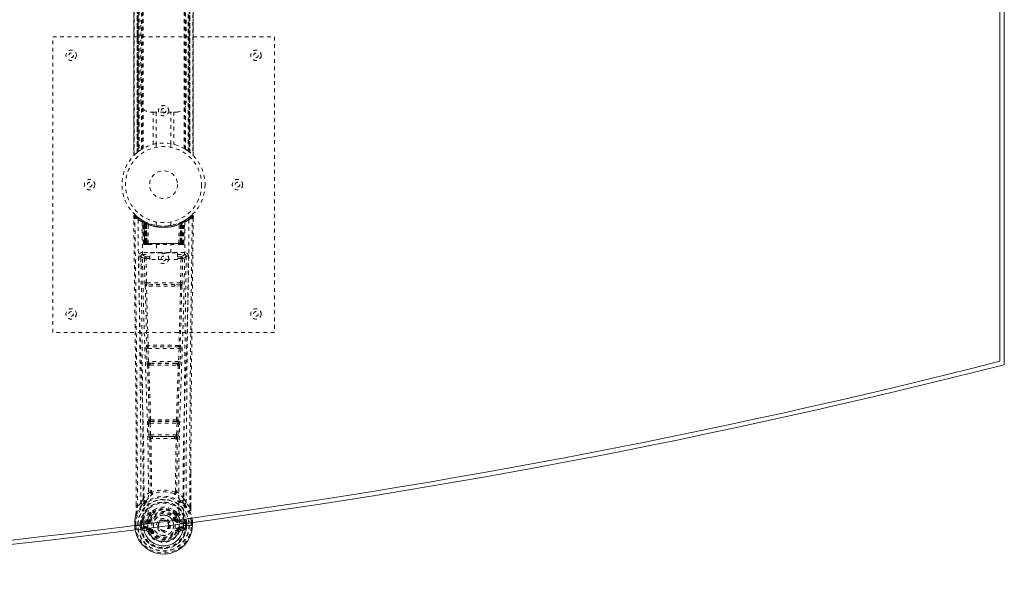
# Model space of a CAD drawing. Header units: inches. Extents: x 18.3 to 113.8, y 45.7 to 81.4.
# Tile 4 of 5: x 87.2 to 113.8, y 45.7 to 61. Entities that reach past the tile are written whole.
import ezdxf

# ---------------------------------------------------------------- set-up
doc = ezdxf.new("R2010")
doc.units = ezdxf.units.IN
doc.header["$MEASUREMENT"] = 0
doc.linetypes.add('SLD-Dashed', pattern=[0.075, 0.05, -0.025])
doc.linetypes.add('SLD-Solid', pattern=[0])

msp = doc.modelspace()

# ---------------------------------------------------------------- linework, layer by layer
at = {"color": 7, "linetype": 'SLD-Solid', "lineweight": 15}
for p, q in [((113.821, 75.42), (113.821, 51.67)), ((113.702, 51.762), (113.702, 75.328)), ((113.702, 75.328), (113.702, 51.762)), ((91.493, 47.352), (91.494, 47.277)), ((91.494, 47.276), (91.494, 47.274)), ((91.611, 47.369), (91.612, 47.312)), ((91.612, 47.312), (91.77, 47.312)), ((91.77, 47.312), (91.793, 47.312)), ((91.793, 47.312), (91.846, 47.311)), ((91.846, 47.311), (91.85, 47.311)), ((91.849, 47.312), (91.849, 47.402)), ((91.85, 47.311), (91.85, 47.403))]:
    msp.add_line(p, q, dxfattribs=at)
at = {"color": 7, "linetype": 'SLD-Dashed', "lineweight": 0}
for p, q in [((90.265, 69.758), (90.265, 57.331)), ((90.266, 69.76), (90.266, 57.33)), ((90.266, 57.331), (90.266, 69.759)), ((90.278, 57.343), (90.278, 69.747)), ((90.356, 57.413), (90.356, 69.676)), ((90.356, 69.676), (90.356, 57.413)), ((90.36, 69.673), (90.36, 57.417)), ((90.364, 57.421), (90.364, 69.669)), ((90.364, 69.669), (90.364, 57.421)), ((90.37, 69.665), (90.37, 57.425)), ((90.379, 57.432), (90.379, 69.657)), ((90.38, 57.433), (90.38, 69.657)), ((90.382, 69.655), (90.382, 57.435)), ((90.384, 69.654), (90.384, 57.436)), ((90.415, 69.631), (90.415, 57.459)), ((90.472, 57.498), (90.472, 69.592)), ((90.498, 57.513), (90.498, 69.577)), ((90.515, 57.523), (90.515, 69.566)), ((91.626, 57.523), (91.626, 69.566)), ((91.644, 57.513), (91.644, 69.577)), ((91.669, 57.498), (91.669, 69.592)), ((91.735, 57.453), (91.735, 69.637)), ((91.757, 57.436), (91.757, 69.654)), ((91.759, 57.435), (91.759, 69.655)), ((91.761, 69.657), (91.761, 57.433)), ((91.765, 69.66), (91.765, 57.43)), ((91.777, 69.669), (91.777, 57.421)), ((91.777, 57.421), (91.777, 69.669)), ((91.78, 57.418), (91.78, 69.671)), ((91.781, 57.417), (91.781, 69.673)), ((91.786, 69.676), (91.786, 57.413)), ((91.786, 57.413), (91.786, 69.676)), ((91.864, 69.747), (91.864, 57.343)), ((91.876, 57.329), (91.876, 69.76)), ((91.876, 69.759), (91.876, 57.331)), ((91.876, 57.331), (91.876, 69.758)), ((90.456, 58.76), (90.456, 61.01)), ((91.686, 61.01), (91.686, 58.76)), ((88.071, 52.545), (88.071, 60.545)), ((88.071, 60.545), (94.071, 60.545)), ((94.071, 60.545), (94.071, 52.545)), ((90.789, 58.51), (90.706, 58.51)), ((90.789, 57.634), (90.789, 58.51)), ((90.789, 58.51), (91.352, 58.51)), ((90.873, 58.51), (90.873, 57.652)), ((91.268, 57.652), (91.268, 58.51)), ((91.352, 58.51), (91.352, 57.634)), ((91.436, 58.51), (91.352, 58.51)), ((90.871, 57.652), (90.871, 57.556)), ((91.271, 57.556), (91.271, 57.652)), ((90.356, 57.413), (90.36, 57.417)), ((90.366, 57.422), (90.36, 57.417)), ((90.37, 57.425), (90.387, 57.438)), ((90.38, 57.433), (90.379, 57.432)), ((91.669, 57.498), (91.674, 57.494)), ((91.741, 57.448), (91.777, 57.421)), ((91.781, 57.417), (91.786, 57.413)), ((91.876, 57.331), (91.875, 57.331)), ((90.264, 55.686), (90.265, 55.619)), ((90.294, 55.687), (90.314, 55.709)), ((90.355, 55.673), (90.313, 55.708)), ((91.828, 55.707), (91.786, 55.674)), ((91.877, 55.686), (91.847, 55.687)), ((91.875, 55.623), (91.876, 55.686)), ((91.876, 55.619), (91.877, 55.686)), ((91.876, 55.619), (91.877, 55.686)), ((90.502, 55.571), (90.489, 55.579)), ((90.508, 55.567), (90.495, 55.574)), ((90.517, 55.546), (90.504, 55.554)), ((90.525, 54.949), (90.504, 55.554)), ((90.538, 54.949), (90.517, 55.546)), ((90.568, 55.536), (90.521, 55.561)), ((90.536, 55.539), (90.559, 54.945)), ((90.604, 55.5), (90.536, 55.536)), ((90.556, 54.949), (90.536, 55.536)), ((90.55, 55.545), (90.576, 55.532)), ((90.563, 55.506), (90.576, 55.532)), ((90.563, 55.506), (90.564, 54.949)), ((90.571, 55.502), (90.563, 55.506)), ((90.571, 55.502), (90.583, 55.528)), ((90.571, 54.949), (90.571, 55.502)), ((90.587, 55.526), (90.573, 55.534)), ((90.576, 55.532), (90.583, 55.528)), ((90.577, 55.499), (90.589, 55.525)), ((90.577, 54.949), (90.577, 55.499)), ((90.577, 55.499), (90.584, 55.496)), ((90.584, 55.496), (90.596, 55.522)), ((90.584, 55.496), (90.584, 54.949)), ((90.588, 55.526), (90.587, 55.526)), ((90.595, 55.491), (90.607, 55.517)), ((90.595, 55.491), (90.596, 54.949)), ((90.602, 55.488), (90.595, 55.491)), ((90.602, 55.488), (90.614, 55.514)), ((90.602, 54.949), (90.602, 55.488)), ((90.604, 55.5), (90.605, 55.5)), ((90.624, 54.949), (90.604, 55.5)), ((90.605, 55.5), (90.624, 54.949)), ((90.607, 55.517), (90.614, 55.514)), ((90.655, 54.949), (90.65, 55.47)), ((90.871, 55.534), (90.871, 55.437)), ((91.271, 55.437), (91.271, 55.534)), ((91.487, 54.949), (91.491, 55.47)), ((91.517, 54.949), (91.536, 55.5)), ((91.537, 55.5), (91.518, 54.949)), ((91.528, 55.514), (91.534, 55.517)), ((91.528, 55.514), (91.539, 55.488)), ((91.534, 55.517), (91.546, 55.491)), ((91.536, 55.5), (91.537, 55.5)), ((91.605, 55.536), (91.537, 55.5)), ((91.546, 55.491), (91.539, 55.488)), ((91.539, 55.488), (91.539, 54.949)), ((91.545, 55.522), (91.557, 55.496)), ((91.545, 54.949), (91.546, 55.491)), ((91.553, 55.526), (91.546, 55.522)), ((91.56, 55.529), (91.552, 55.525)), ((91.552, 55.525), (91.564, 55.499)), ((91.554, 55.526), (91.553, 55.526)), ((91.621, 55.561), (91.554, 55.526)), ((91.557, 55.496), (91.564, 55.499)), ((91.557, 54.949), (91.557, 55.496)), ((91.558, 55.528), (91.565, 55.532)), ((91.558, 55.528), (91.57, 55.502)), ((91.564, 55.499), (91.564, 54.949)), ((91.565, 55.532), (91.574, 55.536)), ((91.565, 55.532), (91.578, 55.506)), ((91.578, 55.506), (91.57, 55.502)), ((91.57, 55.502), (91.57, 54.949)), ((91.577, 54.949), (91.578, 55.506)), ((91.582, 54.945), (91.605, 55.539)), ((91.585, 54.949), (91.605, 55.536)), ((91.603, 54.949), (91.624, 55.546)), ((91.616, 54.949), (91.638, 55.554)), ((91.638, 55.554), (91.624, 55.546)), ((91.652, 55.579), (91.639, 55.571)), ((90.525, 54.949), (90.538, 54.949)), ((90.556, 54.949), (90.624, 54.949)), ((90.564, 54.949), (90.571, 54.949)), ((90.564, 54.92), (90.572, 54.92)), ((90.568, 54.92), (90.578, 54.92)), ((91.57, 54.949), (90.571, 54.949)), ((90.584, 54.949), (90.577, 54.949)), ((90.578, 54.92), (90.584, 54.92)), ((90.584, 54.949), (91.557, 54.949)), ((90.586, 54.92), (90.64, 54.92)), ((90.596, 54.949), (90.602, 54.949)), ((90.596, 54.92), (90.602, 54.92)), ((91.539, 54.949), (90.602, 54.949)), ((90.64, 54.92), (90.602, 54.92)), ((90.624, 54.949), (90.624, 54.949)), ((90.654, 54.92), (90.662, 54.92)), ((90.655, 54.949), (91.487, 54.949)), ((90.662, 54.92), (91.479, 54.92)), ((90.876, 54.92), (90.876, 54.697)), ((91.266, 54.697), (91.266, 54.92)), ((91.479, 54.92), (91.487, 54.92)), ((91.501, 54.92), (91.555, 54.92)), ((91.539, 54.92), (91.501, 54.92)), ((91.518, 54.949), (91.517, 54.949)), ((91.518, 54.949), (91.585, 54.949)), ((91.539, 54.949), (91.545, 54.949)), ((91.539, 54.92), (91.545, 54.92)), ((91.564, 54.949), (91.557, 54.949)), ((91.557, 54.92), (91.563, 54.92)), ((91.563, 54.92), (91.573, 54.92)), ((91.57, 54.949), (91.577, 54.949)), ((91.57, 54.92), (91.577, 54.92)), ((91.603, 54.949), (91.616, 54.949)), ((90.503, 54.711), (90.503, 54.65)), ((91.638, 54.711), (90.503, 54.711)), ((90.503, 54.65), (90.701, 54.65)), ((90.701, 54.517), (90.701, 54.697)), ((90.701, 54.697), (91.451, 54.697)), ((91.451, 54.697), (91.451, 54.517)), ((91.451, 54.65), (91.638, 54.65)), ((91.638, 54.65), (91.638, 54.711)), ((90.459, 54.613), (90.458, 54.605)), ((90.458, 54.602), (90.462, 54.315)), ((90.552, 54.548), (90.567, 53.886)), ((90.597, 54.593), (90.597, 54.548)), ((90.701, 54.593), (90.597, 54.593)), ((90.612, 53.888), (90.597, 54.548)), ((90.701, 54.548), (90.597, 54.548)), ((91.451, 54.517), (90.701, 54.517)), ((91.545, 54.593), (91.451, 54.593)), ((91.545, 54.548), (91.451, 54.548)), ((91.545, 54.548), (91.529, 53.888)), ((91.545, 54.593), (91.545, 54.548)), ((91.589, 54.548), (91.574, 53.886)), ((91.68, 54.315), (91.683, 54.602)), ((91.683, 54.605), (91.682, 54.613)), ((91.529, 53.888), (90.612, 53.888)), ((90.773, 53.844), (90.62, 53.847)), ((91.368, 53.844), (90.773, 53.844)), ((91.521, 53.847), (91.368, 53.844)), ((90.766, 53.796), (90.609, 53.802)), ((91.532, 53.802), (91.375, 53.796)), ((94.071, 52.545), (88.071, 52.545)), ((90.605, 52.103), (90.622, 51.75)), ((90.62, 52.196), (90.612, 52.192)), ((90.65, 52.105), (91.491, 52.105)), ((90.667, 51.752), (90.65, 52.105)), ((90.656, 52.15), (90.664, 52.153)), ((91.485, 52.15), (90.656, 52.15)), ((91.491, 52.105), (91.474, 51.752)), ((91.477, 52.153), (91.485, 52.15)), ((91.536, 52.103), (91.519, 51.75)), ((91.529, 52.192), (91.521, 52.196)), ((91.474, 51.752), (90.667, 51.752)), ((90.714, 51.707), (90.682, 51.708)), ((90.714, 51.707), (91.427, 51.707)), ((91.427, 51.707), (91.459, 51.708)), ((90.672, 51.656), (90.705, 51.656)), ((91.436, 51.656), (91.469, 51.656)), ((90.684, 50.179), (90.67, 50.175)), ((90.714, 50.132), (90.728, 50.137)), ((91.427, 50.132), (90.714, 50.132)), ((91.413, 50.137), (91.427, 50.132)), ((91.457, 50.179), (91.472, 50.175)), ((90.66, 50.085), (90.677, 49.767)), ((90.705, 50.087), (91.436, 50.087)), ((90.721, 49.77), (90.705, 50.087)), ((91.436, 50.087), (91.42, 49.77)), ((91.481, 50.085), (91.464, 49.767)), ((91.42, 49.77), (90.721, 49.77)), ((90.731, 49.672), (90.771, 49.671)), ((90.779, 49.725), (90.74, 49.725)), ((90.779, 49.725), (91.362, 49.725)), ((91.401, 49.725), (91.362, 49.725)), ((91.37, 49.671), (91.41, 49.672)), ((91.807, 48.737), (91.807, 47.813)), ((91.808, 47.812), (91.811, 48.737)), ((90.743, 48.232), (90.743, 48.231)), ((91.398, 48.231), (91.398, 48.232)), ((90.333, 47.812), (90.333, 47.866)), ((90.335, 47.866), (90.334, 47.813)), ((90.459, 47.929), (90.363, 47.814)), ((91.778, 47.814), (91.682, 47.929)), ((90.291, 47.432), (90.291, 47.428)), ((90.291, 47.311), (90.291, 47.428)), ((90.292, 47.428), (90.292, 47.31)), ((90.321, 47.428), (90.321, 47.313)), ((90.487, 47.434), (90.484, 47.429)), ((90.487, 47.434), (90.498, 47.445)), ((90.612, 47.466), (90.498, 47.445)), ((90.498, 47.445), (90.498, 47.445)), ((90.498, 47.445), (90.498, 47.445)), ((90.512, 47.412), (90.642, 47.437)), ((90.642, 47.437), (90.642, 47.412)), ((90.697, 47.478), (90.724, 47.466)), ((90.702, 47.627), (90.702, 47.609)), ((90.726, 47.621), (90.726, 47.603)), ((91.416, 47.603), (91.415, 47.621)), ((91.417, 47.466), (91.444, 47.478)), ((91.42, 47.673), (91.431, 47.656)), ((91.439, 47.627), (91.439, 47.609)), ((91.499, 47.437), (91.629, 47.412)), ((91.499, 47.437), (91.499, 47.412)), ((91.643, 47.445), (91.529, 47.466)), ((91.643, 47.445), (91.654, 47.434)), ((91.654, 47.434), (91.654, 47.435)), ((91.654, 47.434), (91.654, 47.434)), ((91.658, 47.429), (91.654, 47.434)), ((91.821, 47.313), (91.821, 47.428)), ((91.849, 47.402), (91.849, 47.428)), ((91.85, 47.428), (91.85, 47.432)), ((91.85, 47.403), (91.85, 47.428)), ((90.291, 47.311), (90.295, 47.311)), ((90.295, 47.311), (90.348, 47.312)), ((90.348, 47.312), (90.371, 47.312)), ((90.371, 47.312), (90.529, 47.312)), ((90.472, 47.384), (90.442, 47.385)), ((90.442, 47.385), (90.442, 47.385)), ((90.442, 47.314), (90.442, 47.385)), ((90.442, 47.314), (90.442, 47.314)), ((90.472, 47.384), (90.477, 47.403)), ((90.472, 47.384), (90.472, 47.314)), ((90.477, 47.314), (90.472, 47.314)), ((90.477, 47.403), (90.477, 47.393)), ((90.477, 47.393), (90.477, 47.314)), ((90.495, 47.194), (90.614, 47.17)), ((90.512, 47.412), (90.512, 47.382)), ((90.642, 47.412), (90.512, 47.412)), ((90.642, 47.382), (90.512, 47.382)), ((90.525, 47.26), (90.525, 47.23)), ((90.525, 47.26), (90.642, 47.26)), ((90.642, 47.209), (90.525, 47.23)), ((90.525, 47.23), (90.642, 47.23)), ((90.529, 47.312), (90.535, 47.232)), ((90.642, 47.382), (90.642, 47.412)), ((90.642, 47.26), (90.642, 47.23)), ((90.642, 47.209), (90.642, 47.23)), ((90.647, 47.274), (90.647, 47.276)), ((90.649, 47.246), (90.647, 47.274)), ((90.702, 47.166), (90.698, 47.174)), ((90.724, 47.175), (90.702, 47.166)), ((91.439, 47.166), (91.417, 47.175)), ((91.439, 47.166), (91.494, 47.143)), ((91.629, 47.412), (91.499, 47.412)), ((91.499, 47.382), (91.499, 47.412)), ((91.629, 47.382), (91.499, 47.382)), ((91.499, 47.26), (91.499, 47.23)), ((91.499, 47.26), (91.616, 47.26)), ((91.616, 47.23), (91.499, 47.209)), ((91.499, 47.209), (91.499, 47.23)), ((91.499, 47.23), (91.616, 47.23)), ((91.527, 47.17), (91.646, 47.194)), ((91.616, 47.23), (91.616, 47.26)), ((91.629, 47.382), (91.629, 47.412)), ((91.664, 47.403), (91.664, 47.393)), ((91.669, 47.384), (91.664, 47.403)), ((91.664, 47.393), (91.664, 47.314)), ((91.664, 47.314), (91.669, 47.314)), ((91.699, 47.385), (91.669, 47.384)), ((91.669, 47.314), (91.669, 47.384)), ((91.699, 47.385), (91.699, 47.314)), ((91.699, 47.385), (91.699, 47.385)), ((91.849, 47.31), (91.849, 47.312))]:
    msp.add_line(p, q, dxfattribs=at)
at = {"color": 7, "linetype": 'SLD-Dashed', "lineweight": 0, "flags": 128}
for points in [[(90.873, 57.652), (90.884, 57.654), (90.892, 57.656)], [(91.264, 57.653), (91.267, 57.653), (91.268, 57.652)], [(90.375, 57.429), (90.376, 57.43), (90.379, 57.432)], [(91.765, 57.43), (91.776, 57.421), (91.781, 57.417)], [(90.312, 55.706), (90.305, 55.71), (90.297, 55.713), (90.289, 55.713), (90.281, 55.712), (90.274, 55.708), (90.269, 55.703), (90.266, 55.696), (90.264, 55.689)], [(90.264, 55.686), (90.265, 55.686), (90.266, 55.686), (90.273, 55.687), (90.282, 55.686), (90.288, 55.686), (90.294, 55.687)], [(90.333, 47.866), (90.325, 50.436), (90.298, 53.061), (90.264, 55.686)], [(90.363, 47.814), (90.361, 49.278), (90.352, 50.751), (90.338, 52.199), (90.335, 52.446), (90.332, 52.704), (90.329, 52.919), (90.327, 53.148), (90.323, 53.399), (90.32, 53.67), (90.317, 53.888), (90.314, 54.15), (90.31, 54.474), (90.307, 54.685), (90.303, 54.943), (90.3, 55.205), (90.297, 55.453), (90.294, 55.687)], [(91.778, 47.814), (91.78, 49.279), (91.789, 50.751), (91.803, 52.199), (91.806, 52.42), (91.809, 52.65), (91.811, 52.853), (91.813, 53.052), (91.816, 53.267), (91.818, 53.417), (91.82, 53.574), (91.822, 53.73), (91.824, 53.848), (91.825, 53.988), (91.827, 54.15), (91.832, 54.482), (91.834, 54.687), (91.838, 54.941), (91.841, 55.203), (91.844, 55.451), (91.847, 55.687)], [(91.827, 55.709), (91.794, 55.68), (91.786, 55.674)], [(91.874, 55.686), (91.872, 55.694), (91.869, 55.701), (91.864, 55.708), (91.857, 55.713), (91.85, 55.716), (91.843, 55.716), (91.836, 55.714), (91.829, 55.71)], [(90.383, 55.593), (90.39, 54.546), (90.41, 53.501), (90.439, 52.459), (90.474, 51.42), (90.508, 50.386), (90.534, 49.357), (90.542, 48.332), (90.53, 47.312)], [(90.52, 55.562), (90.48, 55.585), (90.431, 55.617)], [(90.492, 55.537), (90.501, 54.492), (90.522, 53.449), (90.554, 52.409), (90.591, 51.374), (90.627, 50.343), (90.654, 49.316), (90.662, 48.294), (90.647, 47.277)], [(90.497, 55.572), (90.504, 55.56), (90.508, 55.547)], [(90.534, 55.543), (90.536, 55.537), (90.536, 55.535)], [(91.268, 55.437), (91.269, 55.438), (91.252, 55.435), (91.214, 55.429), (91.159, 55.423), (91.095, 55.42), (91.071, 55.42)], [(91.649, 55.537), (91.641, 54.492), (91.619, 53.45), (91.588, 52.41), (91.55, 51.374), (91.514, 50.343), (91.488, 49.316), (91.48, 48.294), (91.493, 47.352)], [(91.758, 55.593), (91.751, 54.546), (91.732, 53.501), (91.702, 52.459), (91.667, 51.42), (91.633, 50.386), (91.608, 49.357), (91.599, 48.332), (91.611, 47.369)], [(91.71, 55.617), (91.661, 55.585), (91.617, 55.559)], [(91.811, 48.737), (91.816, 50.436), (91.844, 53.061), (91.876, 55.619)], [(90.564, 54.949), (90.549, 54.949), (90.536, 54.949), (90.528, 54.949), (90.525, 54.949)], [(90.538, 54.949), (90.542, 54.949), (90.55, 54.949), (90.563, 54.949), (90.577, 54.949)], [(90.596, 54.949), (90.588, 54.949), (90.58, 54.949), (90.573, 54.949), (90.567, 54.949), (90.562, 54.949), (90.559, 54.949), (90.557, 54.949), (90.556, 54.949)], [(90.556, 54.949), (90.557, 54.942), (90.558, 54.94)], [(90.586, 54.92), (90.586, 54.92), (90.588, 54.92)], [(90.624, 54.949), (90.628, 54.949), (90.634, 54.949), (90.643, 54.949), (90.655, 54.949)], [(91.487, 54.949), (91.498, 54.949), (91.507, 54.949), (91.514, 54.949), (91.517, 54.949)], [(91.585, 54.949), (91.585, 54.949), (91.583, 54.949), (91.579, 54.949), (91.574, 54.949), (91.568, 54.949), (91.561, 54.949), (91.553, 54.949), (91.545, 54.949)], [(91.564, 54.949), (91.579, 54.949), (91.591, 54.949), (91.6, 54.949), (91.603, 54.949)], [(91.616, 54.949), (91.614, 54.949), (91.605, 54.949), (91.592, 54.949), (91.577, 54.949)], [(90.597, 54.593), (90.527, 54.622), (90.503, 54.65)], [(91.638, 54.65), (91.614, 54.622), (91.545, 54.593)], [(90.398, 54.605), (90.4, 54.469), (90.402, 54.297), (90.405, 54.088), (90.408, 53.842), (90.411, 53.593), (90.414, 53.374), (90.416, 53.22), (90.418, 53.083), (90.42, 52.961), (90.422, 52.806), (90.424, 52.643), (90.426, 52.486), (90.435, 51.673), (90.444, 50.855), (90.452, 49.882), (90.457, 48.893), (90.459, 47.929)], [(90.458, 54.605), (90.482, 54.576), (90.552, 54.548)], [(90.597, 54.548), (90.581, 54.548), (90.567, 54.548), (90.557, 54.548), (90.552, 54.548)], [(91.589, 54.548), (91.585, 54.548), (91.575, 54.548), (91.561, 54.548), (91.545, 54.548)], [(91.589, 54.548), (91.659, 54.576), (91.683, 54.605)], [(91.682, 47.929), (91.683, 48.449), (91.684, 48.982), (91.687, 49.528), (91.69, 50.043), (91.695, 50.572), (91.7, 51.124), (91.705, 51.614), (91.708, 51.871), (91.711, 52.144), (91.715, 52.432), (91.719, 52.737), (91.722, 53.012), (91.725, 53.253), (91.728, 53.444), (91.731, 53.658), (91.734, 53.9), (91.737, 54.125), (91.74, 54.317), (91.742, 54.477), (91.743, 54.605)], [(90.612, 53.888), (90.597, 53.887), (90.582, 53.887), (90.572, 53.886), (90.567, 53.886)], [(91.368, 53.844), (91.071, 53.844), (90.773, 53.844)], [(91.574, 53.886), (91.569, 53.886), (91.559, 53.887), (91.544, 53.887), (91.529, 53.888)], [(90.576, 53.804), (90.596, 52.999), (90.62, 52.196)], [(90.654, 52.192), (90.629, 52.996), (90.609, 53.802)], [(91.375, 53.796), (91.071, 53.796), (90.766, 53.796)], [(91.532, 53.802), (91.512, 52.996), (91.487, 52.192)], [(91.565, 53.804), (91.546, 52.999), (91.521, 52.196)], [(90.65, 52.105), (90.635, 52.104), (90.62, 52.103), (90.61, 52.103), (90.605, 52.103)], [(91.536, 52.103), (91.531, 52.103), (91.521, 52.103), (91.506, 52.104), (91.491, 52.105)], [(90.667, 51.752), (90.652, 51.751), (90.637, 51.751), (90.627, 51.75), (90.622, 51.75)], [(90.622, 51.75), (90.625, 51.718), (90.625, 51.716)], [(91.519, 51.75), (91.514, 51.75), (91.504, 51.751), (91.489, 51.751), (91.474, 51.752)], [(91.519, 51.75), (91.516, 51.718), (91.516, 51.716)], [(90.638, 51.661), (90.662, 50.919), (90.684, 50.179)], [(90.72, 50.173), (90.697, 50.914), (90.672, 51.656)], [(91.469, 51.656), (91.444, 50.914), (91.422, 50.173)], [(91.504, 51.66), (91.479, 50.919), (91.457, 50.179)], [(90.705, 50.087), (90.704, 50.096), (90.704, 50.104), (90.705, 50.112), (90.706, 50.118), (90.709, 50.128), (90.714, 50.132)], [(91.427, 50.132), (91.432, 50.128), (91.436, 50.118), (91.437, 50.112), (91.437, 50.104), (91.437, 50.096), (91.436, 50.087)], [(90.705, 50.087), (90.69, 50.086), (90.676, 50.086), (90.665, 50.085), (90.66, 50.085)], [(91.481, 50.085), (91.476, 50.085), (91.465, 50.086), (91.451, 50.086), (91.436, 50.087)], [(90.721, 49.77), (90.706, 49.769), (90.692, 49.768), (90.682, 49.768), (90.677, 49.767)], [(90.696, 49.678), (90.706, 48.958), (90.707, 48.239)], [(90.731, 49.672), (90.742, 48.951), (90.743, 48.232)], [(91.37, 49.671), (91.071, 49.67), (90.771, 49.671)], [(91.362, 49.725), (91.071, 49.724), (90.779, 49.725)], [(91.398, 48.232), (91.399, 48.951), (91.41, 49.672)], [(91.401, 49.725), (91.402, 49.726), (91.404, 49.727), (91.407, 49.73), (91.413, 49.74), (91.417, 49.753), (91.42, 49.77)], [(91.464, 49.767), (91.459, 49.768), (91.449, 49.768), (91.435, 49.769), (91.42, 49.77)], [(91.446, 49.678), (91.435, 48.958), (91.434, 48.239)], [(90.705, 48.231), (90.605, 48.143), (90.518, 48.042)], [(90.705, 48.231), (90.707, 48.221), (90.711, 48.212), (90.718, 48.206), (90.725, 48.202), (90.733, 48.202), (90.741, 48.205), (90.748, 48.212), (90.753, 48.22)], [(91.388, 48.22), (91.393, 48.212), (91.4, 48.205), (91.408, 48.202), (91.416, 48.202), (91.423, 48.206), (91.43, 48.212), (91.434, 48.221), (91.436, 48.231)], [(91.623, 48.042), (91.537, 48.143), (91.436, 48.231)], [(90.611, 47.993), (90.606, 47.987), (90.596, 47.978)], [(91.545, 47.978), (91.535, 47.987), (91.53, 47.993)], [(90.501, 47.89), (90.401, 47.766), (90.322, 47.612)], [(90.363, 47.814), (90.357, 47.814), (90.351, 47.814), (90.345, 47.814), (90.34, 47.813), (90.336, 47.813), (90.334, 47.813), (90.333, 47.812), (90.333, 47.812)], [(90.853, 47.761), (90.796, 47.731), (90.722, 47.673)], [(91.42, 47.673), (91.345, 47.731), (91.288, 47.761)], [(91.64, 47.89), (91.741, 47.766), (91.82, 47.612)], [(91.808, 47.812), (91.808, 47.812), (91.807, 47.813), (91.807, 47.813)], [(90.322, 47.612), (90.305, 47.532), (90.291, 47.432)], [(90.291, 47.428), (90.304, 47.525), (90.32, 47.601)], [(90.291, 47.432), (90.292, 47.432), (90.294, 47.431), (90.297, 47.431), (90.301, 47.43), (90.305, 47.43), (90.31, 47.429), (90.315, 47.428), (90.321, 47.428)], [(90.291, 47.428), (90.291, 47.428), (90.292, 47.428), (90.292, 47.428)], [(90.292, 47.428), (90.294, 47.428), (90.298, 47.428), (90.303, 47.428), (90.308, 47.428), (90.314, 47.428), (90.321, 47.428)], [(90.322, 47.612), (90.32, 47.607), (90.32, 47.601)], [(90.64, 47.489), (90.626, 47.472), (90.612, 47.466)], [(90.702, 47.609), (90.67, 47.556), (90.64, 47.489)], [(90.754, 47.59), (90.724, 47.541), (90.697, 47.478)], [(90.752, 47.455), (90.746, 47.457), (90.741, 47.459), (90.736, 47.461), (90.732, 47.463), (90.729, 47.464), (90.726, 47.465), (90.725, 47.466), (90.724, 47.466)], [(91.444, 47.478), (91.417, 47.541), (91.387, 47.59)], [(91.39, 47.455), (91.395, 47.457), (91.4, 47.459), (91.405, 47.461), (91.409, 47.463), (91.412, 47.464), (91.415, 47.465), (91.417, 47.466), (91.417, 47.466)], [(91.439, 47.609), (91.472, 47.556), (91.501, 47.489)], [(91.501, 47.489), (91.515, 47.472), (91.529, 47.466)], [(91.821, 47.601), (91.821, 47.607), (91.82, 47.612)], [(91.85, 47.432), (91.838, 47.522), (91.82, 47.612)], [(91.85, 47.428), (91.837, 47.525), (91.821, 47.601)], [(91.85, 47.432), (91.849, 47.432), (91.847, 47.431), (91.844, 47.431), (91.841, 47.43), (91.836, 47.43), (91.831, 47.429), (91.826, 47.428), (91.821, 47.428)], [(91.821, 47.428), (91.827, 47.428), (91.833, 47.428), (91.839, 47.428), (91.843, 47.428), (91.847, 47.428), (91.849, 47.428)], [(91.849, 47.428), (91.849, 47.428), (91.851, 47.428), (91.85, 47.428)], [(90.291, 47.321), (90.298, 47.215), (90.301, 47.197)], [(90.292, 47.312), (90.292, 47.312), (90.291, 47.311), (90.291, 47.311)], [(90.301, 47.197), (90.299, 47.206), (90.291, 47.311)], [(90.472, 47.314), (90.468, 47.314), (90.462, 47.314), (90.452, 47.314), (90.442, 47.314)], [(90.472, 47.384), (90.472, 47.384), (90.472, 47.384)], [(90.512, 47.382), (90.494, 47.385), (90.477, 47.393)], [(90.482, 47.242), (90.502, 47.255), (90.525, 47.26)], [(90.752, 47.187), (90.746, 47.185), (90.741, 47.183), (90.736, 47.181), (90.732, 47.179), (90.729, 47.177), (90.726, 47.176), (90.725, 47.176), (90.724, 47.175)], [(91.39, 47.187), (91.395, 47.185), (91.4, 47.183), (91.405, 47.181), (91.409, 47.179), (91.412, 47.177), (91.415, 47.176), (91.417, 47.176), (91.417, 47.175)], [(91.449, 47.182), (91.444, 47.174), (91.439, 47.166)], [(91.499, 47.209), (91.462, 47.195), (91.449, 47.182)], [(91.616, 47.26), (91.639, 47.255), (91.659, 47.242)], [(91.664, 47.393), (91.648, 47.385), (91.629, 47.382)], [(91.669, 47.384), (91.669, 47.384), (91.669, 47.384)], [(91.85, 47.311), (91.85, 47.311), (91.849, 47.312), (91.849, 47.312)]]:
    msp.add_lwpolyline(points, dxfattribs=at)
at = {"color": 7, "linetype": 'SLD-Solid', "lineweight": 15, "flags": 128}
msp.add_lwpolyline([(91.494, 47.274), (91.488, 47.198), (91.465, 47.123), (91.426, 47.055), (91.372, 46.995), (91.307, 46.946), (91.233, 46.91), (91.153, 46.888), (91.071, 46.881), (90.988, 46.888), (90.908, 46.91), (90.834, 46.946), (90.769, 46.995), (90.715, 47.055), (90.676, 47.123), (90.653, 47.198), (90.649, 47.246)], dxfattribs=at)
at = {"color": 7, "linetype": 'SLD-Dashed', "lineweight": 0}
for centre, radius in [((88.571, 60.045), 0.141), ((88.571, 60.045), 0.0625), ((93.571, 60.045), 0.141), ((93.571, 60.045), 0.0625), ((91.071, 58.545), 0.14), ((91.071, 58.545), 0.0625), ((91.071, 56.545), 1.125), ((91.071, 56.545), 1.03), ((91.071, 56.545), 0.376), ((89.071, 56.545), 0.141), ((89.071, 56.545), 0.0625), ((93.071, 56.545), 0.141), ((93.071, 56.545), 0.0625), ((91.071, 54.545), 0.14), ((91.071, 54.545), 0.0625), ((88.571, 53.045), 0.141), ((88.571, 53.045), 0.0625), ((93.571, 53.045), 0.141), ((93.571, 53.045), 0.0625), ((91.071, 47.321), 0.7), ((91.071, 47.321), 0.69), ((91.071, 47.321), 0.623), ((91.071, 47.321), 0.32), ((91.071, 47.321), 0.275), ((91.071, 47.321), 0.188), ((91.071, 47.321), 0.156), ((91.071, 47.321), 0.142), ((91.071, 47.321), 0.14), ((91.071, 47.321), 0.138)]:
    msp.add_circle(centre, radius, dxfattribs=at)
for centre, radius, start, end in [((90.706, 58.76), 0.25, 180, 270), ((91.436, 58.76), 0.25, 270, 0), ((91.049, 56.569), 1.093, 127.6175, 135.7596), ((91.047, 56.573), 1.088, 128.7472, 129.4754), ((91.048, 56.573), 1.089, 127.5716, 128.9104), ((91.073, 56.542), 1.129, 125.6727, 127.9176), ((91.071, 56.545), 1.125, 119.5749, 122.1343), ((91.064, 56.534), 1.138, 57.88, 60.4108), ((91.07, 56.545), 1.125, 52.2648, 59.3829), ((91.05, 56.519), 1.158, 51.1293, 52.3888), ((90.968, 56.443), 1.269, 44.3575, 45.1304), ((90.294, 55.687), 0.03, 47.8635, 180.7208), ((91.072, 56.589), 1.212, 228.1722, 235.3235), ((91.071, 56.545), 1.158, 227.8705, 312.129), ((91.068, 56.542), 1.123, 227.9068, 235.3638), ((91.075, 56.539), 1.12, 304.6283, 312.0869), ((91.071, 56.586), 1.208, 304.6677, 311.8417), ((91.847, 55.687), 0.03, 359.2774, 132.1384), ((91.777, 55.643), 0.0827, 31.7999, 52.6543), ((90.413, 55.593), 0.03, 55.9341, 179.8282), ((91.058, 56.784), 1.369, 240.4498, 245.5696), ((91.07, 56.544), 1.127, 235.35, 240.4906), ((90.474, 55.553), 0.03, 1.9822, 58.9603), ((91.086, 56.571), 1.158, 238.9725, 239.8319), ((90.454, 55.517), 0.0714, 31.6415, 58.9285), ((90.533, 55.525), 0.0429, 114.1692, 163.0201), ((91.071, 56.577), 1.19, 240.8885, 299.1115), ((90.487, 55.545), 0.0299, 1.911, 59.725), ((91.072, 56.548), 1.131, 239.7478, 244.7176), ((91.081, 56.567), 1.154, 239.9612, 244.0327), ((91.052, 56.168), 0.823, 228.2662, 233.6299), ((91.071, 56.545), 1.127, 240.489, 299.511), ((91.05, 56.162), 0.814, 229.1477, 234.4924), ((90.506, 55.535), 0.03, 16.8964, 61.2656), ((90.506, 55.535), 0.0299, 1.806, 60.7767), ((91.073, 56.55), 1.133, 240.8179, 245.7232), ((91.05, 56.157), 0.807, 230.3875, 235.6785), ((91.071, 56.544), 1.155, 244.3786, 295.6214), ((91.071, 56.544), 1.155, 245.0796, 294.9204), ((90.575, 55.499), 0.0297, 1.4806, 64.5218), ((90.576, 55.499), 0.0297, 1.4711, 64.5759), ((91.071, 56.544), 1.155, 246.0603, 293.9397), ((91.027, 56.097), 0.731, 234.7889, 238.9949), ((90.621, 55.488), 0.0346, 328.9928, 15.1332), ((91.071, 56.508), 1.12, 247.9468, 292.0533), ((91.521, 55.488), 0.0346, 164.8668, 211.0073), ((91.115, 56.097), 0.731, 301.0044, 305.2113), ((91.072, 56.543), 1.125, 294.2592, 299.201), ((91.566, 55.499), 0.0297, 115.4253, 178.5282), ((91.567, 55.499), 0.0297, 115.476, 178.5216), ((91.091, 56.156), 0.806, 304.3168, 309.6151), ((91.094, 56.159), 0.81, 305.495, 310.8649), ((91.621, 55.403), 0.138, 89.417, 113.4589), ((91.09, 56.168), 0.823, 306.3697, 311.7342), ((91.635, 55.535), 0.0299, 119.2294, 178.1957), ((91.633, 55.536), 0.0273, 117.6586, 182.3005), ((91.083, 56.524), 1.103, 298.6377, 300.2632), ((91.654, 55.545), 0.0299, 120.2739, 178.0981), ((91.071, 56.545), 1.127, 299.5109, 304.6485), ((91.608, 55.525), 0.0429, 16.9689, 65.8355), ((91.668, 55.553), 0.03, 121.0437, 178.0219), ((91.083, 56.784), 1.369, 294.4302, 299.5504), ((91.728, 55.593), 0.03, 0.1678, 124.07), ((90.555, 54.95), 0.03, 181.9942, 269.9952), ((90.586, 54.993), 0.0742, 215.9449, 253.2643), ((90.568, 54.95), 0.03, 181.9734, 269.9666), ((90.582, 55.087), 0.166, 259.5947, 268.3448), ((90.586, 54.95), 0.03, 181.9327, 269.9355), ((90.987, 54.942), 0.416, 179.0285, 183.0146), ((91.163, 54.943), 0.585, 179.3951, 182.0387), ((91.01, 54.942), 0.427, 179.0438, 182.9342), ((91.041, 54.942), 0.446, 179.0944, 182.8187), ((91.048, 54.942), 0.446, 179.0886, 182.8059), ((90.654, 54.95), 0.0299, 181.7963, 269.8107), ((90.653, 54.95), 0.0299, 181.7963, 269.8152), ((90.689, 54.942), 0.0354, 169.2732, 219.1961), ((91.45, 54.943), 0.0369, 321.855, 9.6669), ((91.487, 54.95), 0.0299, 270.1848, 358.2037), ((91.488, 54.95), 0.0299, 270.1848, 358.2037), ((91.094, 54.942), 0.446, 357.1813, 0.9056), ((91.1, 54.942), 0.446, 357.1813, 0.9056), ((91.55, 54.955), 0.0356, 262.0698, 350.2915), ((91.555, 54.95), 0.03, 270.0645, 358.0673), ((91.129, 54.942), 0.428, 357.0733, 0.9487), ((90.979, 54.943), 0.585, 357.9613, 0.6049), ((91.559, 55.085), 0.163, 271.7045, 280.6264), ((91.157, 54.942), 0.413, 356.9652, 0.9825), ((91.573, 54.95), 0.03, 270.0334, 358.0266), ((91.556, 54.993), 0.0742, 286.7357, 324.0551), ((91.586, 54.95), 0.03, 270.0075, 357.9987), ((90.503, 54.606), 0.105, 90.0053, 180.7377), ((90.501, 54.608), 0.0423, 88.0362, 173.4332), ((91.638, 54.606), 0.105, 359.2623, 89.9947), ((91.64, 54.608), 0.0423, 6.5716, 91.9591), ((90.434, 53.009), 1.596, 89.132, 91.2859), ((-409.051, 46.724), 499.571, 0.15123, 0.90392), ((90.597, 54.548), 0.0451, 90.4303, 180.899), ((91.544, 54.548), 0.0451, 359.0346, 89.5707), ((591.192, 46.724), 499.571, 179.09608, 179.84877), ((91.708, 53.007), 1.598, 88.7162, 90.8669), ((90.969, 53.887), 0.401, 180.0762, 191.8386), ((90.621, 53.801), 0.0456, 91.7529, 175.8285), ((90.719, 53.799), 0.11, 154.2176, 178.3365), ((90.717, 53.887), 0.105, 179.6241, 202.4765), ((90.854, 53.808), 0.0889, 155.6094, 187.6355), ((91.287, 53.808), 0.0888, 352.3604, 24.4003), ((91.424, 53.887), 0.105, 337.5305, 0.369), ((91.421, 53.799), 0.111, 1.7832, 25.6573), ((91.52, 53.801), 0.0456, 4.1718, 88.2467), ((91.172, 53.887), 0.402, 348.1518, 359.9204), ((90.602, 53.943), 0.141, 259.4679, 273.0553), ((91.54, 53.941), 0.139, 266.858, 280.6163), ((90.812, 52.133), 0.209, 163.5119, 188.4083), ((90.657, 52.195), 0.0451, 182.9205, 269.406), ((90.665, 52.198), 0.0451, 182.9874, 269.3788), ((90.646, 52.283), 0.091, 253.0018, 274.8392), ((90.704, 52.12), 0.0563, 148.238, 195.7348), ((91.071, 15.552), 36.643, 89.3488, 90.6511), ((90.709, 52.186), 0.055, 173.1569, 216.3321), ((91.071, 19.341), 32.814, 89.2909, 90.7091), ((91.476, 52.198), 0.0451, 270.6231, 357.0077), ((91.433, 52.186), 0.0546, 323.5191, 6.9855), ((91.484, 52.195), 0.0451, 270.5941, 357.0825), ((91.437, 52.12), 0.0564, 344.2693, 31.7579), ((91.495, 52.283), 0.0908, 265.1468, 287.0261), ((91.329, 52.133), 0.209, 351.5864, 16.4906), ((90.761, 51.717), 0.136, 180.7186, 204.7115), ((90.683, 51.662), 0.0456, 91.2558, 181.8219), ((90.735, 51.75), 0.068, 178.3607, 218.9109), ((90.758, 51.666), 0.0868, 151.6288, 186.5674), ((90.785, 51.668), 0.0814, 151.3094, 188.7545), ((91.071, 85.061), 33.356, 269.387, 270.613), ((91.356, 51.668), 0.0814, 351.2508, 28.6856), ((91.406, 51.75), 0.068, 321.0999, 1.6384), ((91.459, 51.665), 0.0425, 40.4597, 90.402), ((91.383, 51.666), 0.087, 353.4675, 28.3321), ((91.459, 51.662), 0.0448, 357.9346, 42.9053), ((91.38, 51.717), 0.136, 335.3332, 359.2467), ((90.665, 51.74), 0.0837, 251.1229, 275.2086), ((91.071, 84.444), 32.79, 269.3607, 270.6393), ((91.476, 51.74), 0.0843, 264.8691, 288.7987), ((90.821, 50.114), 0.163, 158.1262, 190.2184), ((90.715, 50.177), 0.0451, 183.2279, 269.1374), ((90.729, 50.182), 0.0451, 183.3944, 269.1011), ((90.713, 50.248), 0.075, 247.0744, 274.8906), ((90.777, 50.168), 0.0578, 174.2256, 212.3423), ((91.071, 12.801), 37.374, 89.4617, 90.5382), ((91.071, 17.553), 32.585, 89.3979, 90.6021), ((91.412, 50.182), 0.0451, 270.8994, 356.6051), ((91.365, 50.167), 0.0574, 327.5075, 5.9246), ((91.428, 50.248), 0.0749, 265.0993, 292.9438), ((91.427, 50.177), 0.0451, 270.8626, 356.7721), ((91.32, 50.114), 0.163, 349.7777, 21.8719), ((90.857, 49.759), 0.181, 177.2202, 206.4638), ((90.741, 49.679), 0.0457, 91.8538, 181.7272), ((90.726, 49.745), 0.073, 245.7515, 274.592), ((90.779, 49.768), 0.0575, 177.8266, 227.584), ((90.834, 49.683), 0.104, 155.9641, 186.1433), ((90.871, 49.685), 0.101, 156.5252, 187.764), ((91.27, 49.685), 0.101, 352.2381, 23.4678), ((91.4, 49.679), 0.0457, 358.2748, 88.1443), ((91.307, 49.683), 0.104, 353.8567, 24.0359), ((91.416, 49.745), 0.0735, 265.517, 294.1434), ((91.284, 49.759), 0.181, 333.5363, 2.7763), ((90.694, 48.238), 0.0133, 326.0832, 3.2971), ((90.766, 48.235), 0.0608, 184.0462, 286.2245), ((90.74, 48.302), 0.0708, 242.7167, 272.7133), ((90.756, 48.233), 0.0128, 186.6395, 257.6752), ((91.071, 47.308), 0.966, 70.8189, 109.1818), ((91.071, 47.383), 0.844, 70.0604, 109.9396), ((91.376, 48.235), 0.0608, 253.7736, 355.9574), ((91.385, 48.233), 0.0128, 282.3423, 353.3564), ((91.401, 48.302), 0.0709, 267.2865, 297.28), ((91.447, 48.238), 0.0133, 176.8109, 213.9217), ((91.071, 47.321), 0.787, 8.0937, 171.9063), ((91.071, 47.321), 0.758, 8.0937, 171.9063), ((85.707, 50.491), 5.398, 331.6716, 333.0263), ((92.052, 46.311), 2.213, 131.1334, 134.492), ((90.579, 48.045), 0.0608, 182.5677, 302.005), ((91.343, 47.481), 0.893, 128.8524, 145.0105), ((90.825, 48.237), 0.0738, 193.2389, 235.0229), ((91.316, 48.237), 0.0738, 304.9771, 346.7611), ((90.798, 47.481), 0.893, 34.9893, 51.1478), ((91.562, 48.045), 0.0608, 238.0023, 357.4274), ((90.089, 46.311), 2.213, 45.508, 48.8666), ((96.376, 50.46), 5.333, 206.9654, 208.3367), ((89.146, 47.783), 1.187, 351.2124, 1.427), ((86.849, 48.43), 3.567, 346.7474, 350.0575), ((91.071, 47.321), 0.632, 5.8273, 174.1727), ((90.792, 48.247), 0.461, 223.6632, 230.8238), ((91.071, 47.321), 0.602, 6.0327, 173.9673), ((91.071, 47.321), 0.376, 22.774, 157.226), ((91.071, 47.309), 0.453, 40.4511, 139.5489), ((91.071, 47.281), 0.494, 47.4887, 132.5113), ((91.071, 47.328), 0.411, 39.7061, 140.2939), ((91.071, 47.341), 0.473, 62.6143, 117.3857), ((91.349, 48.248), 0.461, 309.1762, 316.3317), ((95.292, 48.43), 3.568, 189.9427, 193.2523), ((91.783, 47.578), 0.236, 84.3905, 91.276), ((92.994, 47.783), 1.187, 178.5707, 188.7912), ((90.592, 47.389), 0.116, 159.6158, 173.1293), ((90.511, 47.443), 0.0306, 205.4238, 270.934), ((90.935, 47.23), 0.492, 115.7072, 155.4808), ((90.879, 47.223), 0.441, 113.5938, 149.7434), ((90.642, 47.467), 0.0299, 181.1762, 268.9522), ((90.67, 47.494), 0.031, 190.1785, 328.3479), ((90.636, 47.501), 0.0649, 274.9221, 338.682), ((90.642, 47.501), 0.089, 270, 337.226), ((90.642, 47.501), 0.119, 270.0006, 337.2261), ((90.765, 47.628), 0.0627, 134.1041, 180.86), ((90.725, 47.667), 0.046, 241.2, 271.7035), ((90.732, 47.612), 0.0305, 185.7203, 315.4463), ((90.724, 47.649), 0.0459, 241.1358, 271.6924), ((90.761, 47.677), 0.0396, 185.1855, 232.8683), ((90.759, 47.62), 0.033, 131.6264, 178.1142), ((90.752, 47.625), 0.0347, 219.3931, 272.7375), ((91.071, 47.321), 0.346, 22.774, 157.226), ((91.071, 47.321), 0.275, 82.572, 262.5717), ((91.071, 47.321), 0.275, 262.5716, 82.5721), ((91.409, 47.612), 0.0305, 224.5492, 354.2842), ((91.389, 47.625), 0.0347, 267.2679, 320.6014), ((91.499, 47.501), 0.119, 202.775, 269.9994), ((91.38, 47.677), 0.0396, 307.1232, 354.8303), ((91.382, 47.62), 0.033, 1.8837, 48.3758), ((91.417, 47.667), 0.046, 268.2948, 298.8044), ((91.417, 47.649), 0.0459, 268.3076, 298.8642), ((91.499, 47.501), 0.089, 202.774, 270), ((91.201, 47.225), 0.499, 24.8898, 63.9927), ((91.394, 47.631), 0.0448, 355.0775, 33.9447), ((91.263, 47.223), 0.441, 30.2268, 66.4276), ((91.505, 47.501), 0.0649, 201.316, 265.0799), ((91.499, 47.467), 0.0299, 271.0945, 358.7817), ((91.63, 47.443), 0.0306, 269.0709, 334.5713), ((91.578, 47.396), 0.0864, 4.5755, 22.6794), ((91.821, 47.428), 0.03, 0.0028, 5.051), ((90.335, 46.824), 0.49, 91.7177, 95.0372), ((91.071, 47.321), 0.75, 180.5684, 359.4316), ((91.071, 47.321), 0.629, 180.6527, 359.3473), ((91.071, 47.321), 0.599, 180.6527, 359.3473), ((91.071, 47.321), 0.593, 180.6711, 187.6091), ((90.687, 47.27), 0.206, 187.6598, 201.6566), ((90.524, 47.2), 0.0299, 88.0458, 192.1101), ((90.653, 47.509), 0.233, 238.0369, 268.5936), ((90.643, 47.179), 0.0301, 91.4225, 197.6489), ((90.605, 47.126), 0.0454, 22.489, 78.688), ((90.642, 47.141), 0.119, 22.772, 90.0013), ((90.642, 47.141), 0.089, 22.774, 90), ((90.636, 47.138), 0.0715, 29.6346, 85.2026), ((90.102, 48.519), 1.48, 291.6245, 293.922), ((91.071, 47.321), 0.4, 202.774, 337.226), ((91.071, 47.321), 0.376, 202.774, 337.226), ((91.071, 47.321), 0.346, 202.7741, 337.2259), ((91.499, 47.141), 0.119, 89.9987, 157.2268), ((91.499, 47.141), 0.089, 90, 157.226), ((91.536, 47.126), 0.0454, 101.2498, 157.5732), ((91.499, 47.179), 0.0301, 342.3544, 88.5741), ((91.617, 47.2), 0.0299, 347.8922, 91.9518), ((91.455, 47.27), 0.206, 338.3434, 352.3402), ((91.071, 47.321), 0.593, 352.3909, 359.3289), ((91.672, 46.262), 1.052, 88.5418, 90.1561), ((91.802, 46.786), 0.528, 84.9486, 88.0317), ((91.071, 47.321), 0.459, 202.774, 337.226)]:
    msp.add_arc(centre, radius, start, end, dxfattribs=at)
at = {"color": 7, "linetype": 'SLD-Solid', "lineweight": 15}
for centre, radius, start, end in [((66.071, 238.675), 192.887, 255.70338, 284.29662), ((66.071, 238.675), 192.887, 255.70338, 284.29662), ((66.071, 238.675), 193.005, 255.67613, 284.32387), ((91.071, 47.321), 0.78, 189.1506, 359.3038), ((91.071, 47.321), 0.78, 189.1515, 359.2834), ((91.071, 47.305), 0.541, 187.741, 0.7265), ((91.493, 47.499), 0.221, 270.3102, 302.5193)]:
    msp.add_arc(centre, radius, start, end, dxfattribs=at)

doc.saveas('drawing.dxf')
